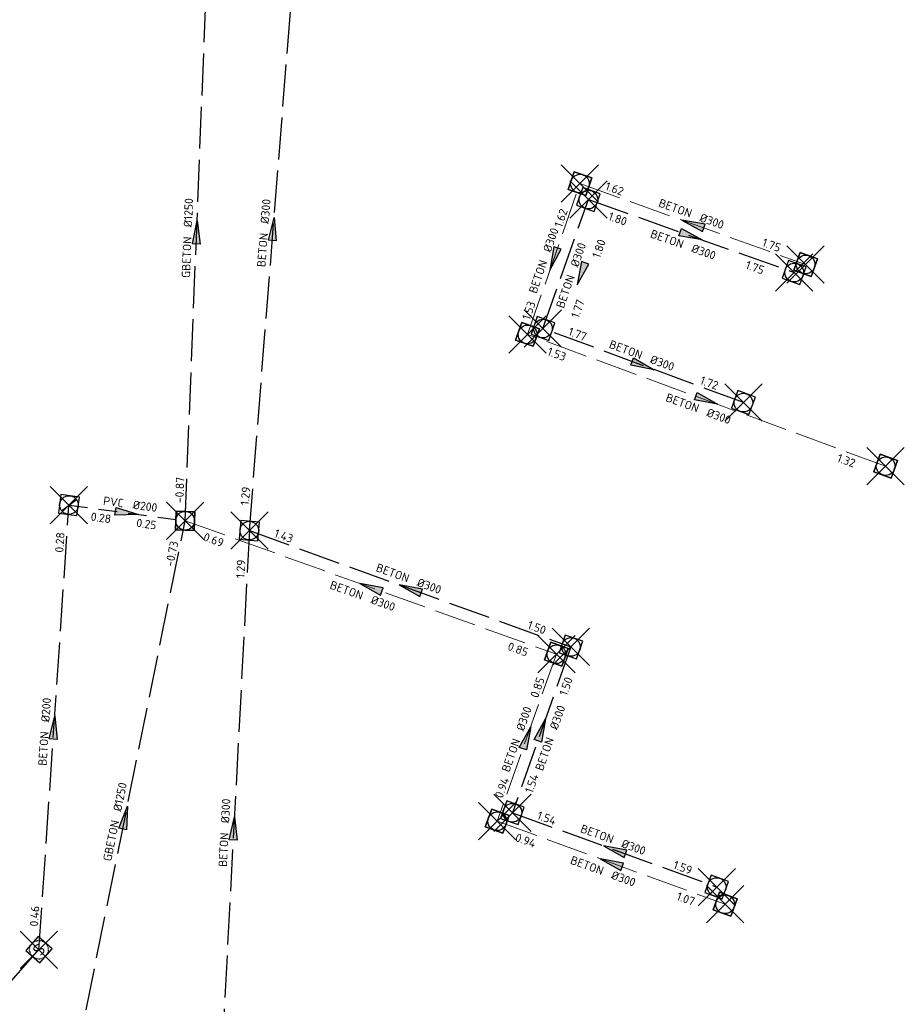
# Model space of a CAD drawing. Header units: metres. Extents: x 157108 to 159104, y 459683 to 461645.
# Tile 22 of 24: x 158477 to 158620, y 461149 to 461307. Entities that reach past the tile are written whole.
import ezdxf
from ezdxf.enums import TextEntityAlignment as Align

# ---------------------------------------------------------------- set-up
doc = ezdxf.new("R2010")
doc.units = ezdxf.units.M
doc.header["$LTSCALE"] = 0.75
doc.header["$PDMODE"] = 3
doc.header["$PDSIZE"] = 3
for name, pattern in [('HIDDENX2', [0.75, 0.5, -0.25]), ('RI-DWA_BETON-SO', [11.4, 9, -2.4]), ('RI-GWA_BETON-SO', [11.4, 9, -2.4]), ('RI-GWA_PVC-SO', [6.4, 4, -2.4]), ('RI-HWA_BETON-SO', [11.4, 9, -2.4])]:
    doc.linetypes.add(name, pattern=pattern)
doc.layers.get('0').update_dxf_attribs({"lineweight": 25})
doc.layers.get('defpoints').update_dxf_attribs({"lineweight": 25})
for name, color, linetype, lineweight in [('B-OI-RI-DWA_RIOOLLEIDING_BETON_300-G', 42, 'RI-DWA_BETON-SO', 18), ('B-OI-RI-DWA_RIOOLPUT_INSPECTIEPUT-S', 42, 'Continuous', 25), ('B-OI-RI-DWA_STROOMRICHTING-S', 42, 'Continuous', 25), ('B-OI-RI-GWA_STROOMRICHTING-S', 11, 'Continuous', 25), ('B-OI-RI-HWA_RIOOLPUT_INSPECTIEPUT-S', 151, 'Continuous', 25), ('B-OI-RI-HWA_STROOMRICHTING-S', 151, 'Continuous', 25)]:
    doc.layers.add(name, color=color, linetype=linetype, lineweight=lineweight)
for name, color, linetype in [('B-OI-RI-DWA_RIOOLLEIDING_GBETON_1250-G', 42, 'RI-DWA_BETON-SO'), ('B-OI-RI-GWA_RIOOLLEIDING_BETON_200-G', 11, 'RI-GWA_BETON-SO'), ('B-OI-RI-GWA_RIOOLLEIDING_BETON_400-G', 11, 'RI-GWA_BETON-SO'), ('B-OI-RI-GWA_RIOOLLEIDING_PVC_200-G', 11, 'RI-GWA_PVC-SO'), ('B-OI-RI-GWA_RIOOLPUT_INSPECTIEPUT-S', 11, 'Continuous'), ('B-OI-RI-GWA_RIOOLPUT_STUWPUT-S', 11, 'Continuous'), ('B-OI-RI-HWA_RIOOLLEIDING_BETON_300-G', 151, 'RI-HWA_BETON-SO')]:
    doc.layers.add(name, color=color, linetype=linetype)
doc.layers.add('inspectieput', color=7, linetype='Continuous', plot=False)
doc.layers.add('stuwput', color=7, linetype='Continuous', plot=False)
doc.layers.get('0').freeze()
doc.styles.add('NLCS-ISO', font='isocpeur.ttf')

# ---------------------------------------------------------------- blocks, each defined once
blk = doc.blocks.new('*U99')
at = {"ltscale": 0.1}
blk.add_hatch(color=256, dxfattribs=at).paths.add_polyline_path([(-2.5, 0), (2.5, -0.83), (2.5, 0.83)])
at = {"ltscale": 0.1, "flags": 128}
blk.add_lwpolyline([(-2.5, 0), (2.5, -0.83), (2.5, 0.83)], close=True, dxfattribs=at)
at = {"ltscale": 0.1, "style": 'NLCS-ISO'}
for tag, p in [('BOBL', (-32.93, -3.24)), ('MAT', (-1, -3.74))]:
    blk.add_attdef(tag, text='', height=1.8, dxfattribs=at).set_placement(p, align=Align.BOTTOM_RIGHT)
for tag, p in [('DIA', (1, -3.74)), ('BOBR', (31.98, -3.23))]:
    blk.add_attdef(tag, text='', height=1.8, dxfattribs=at).set_placement(p, align=Align.BOTTOM_LEFT)
at = {"layer": 'defpoints', "ltscale": 0.1, "style": 'NLCS-ISO', "flags": 1}
blk.add_attdef('JVA', text='', height=1.8, dxfattribs=at).set_placement((0, -1), align=Align.TOP_CENTER)
blk = doc.blocks.new('*U152')
at = {"ltscale": 0.1}
blk.add_hatch(color=256, dxfattribs=at).paths.add_polyline_path([(-2.5, 0), (2.5, -0.83), (2.5, 0.83)])
at = {"ltscale": 0.1, "flags": 128}
blk.add_lwpolyline([(-2.5, 0), (2.5, -0.83), (2.5, 0.83)], close=True, dxfattribs=at)
at = {"ltscale": 0.1, "style": 'NLCS-ISO'}
for tag, p in [('BOBL', (-10.17, 0)), ('MAT', (-1, 0.5))]:
    blk.add_attdef(tag, text='', height=1.8, dxfattribs=at).set_placement(p, align=Align.BOTTOM_RIGHT)
for tag, p in [('DIA', (1, 0.5)), ('BOBR', (6.83, 0))]:
    blk.add_attdef(tag, text='', height=1.8, dxfattribs=at).set_placement(p, align=Align.BOTTOM_LEFT)
at = {"layer": 'defpoints', "ltscale": 0.1, "style": 'NLCS-ISO', "flags": 1}
blk.add_attdef('JVA', text='', height=1.8, dxfattribs=at).set_placement((0, -1), align=Align.TOP_CENTER)
blk = doc.blocks.new('*U159')
at = {"ltscale": 0.1}
blk.add_hatch(color=256, dxfattribs=at).paths.add_polyline_path([(2.5, 0), (-2.5, -0.83), (-2.5, 0.83)])
at = {"ltscale": 0.1, "flags": 128}
blk.add_lwpolyline([(2.5, 0), (-2.5, -0.83), (-2.5, 0.83)], close=True, dxfattribs=at)
at = {"ltscale": 0.1, "style": 'NLCS-ISO'}
for tag, p in [('MAT', (-1, 0.5)), ('BOBL', (-3.23, -3.24))]:
    blk.add_attdef(tag, text='', height=1.8, dxfattribs=at).set_placement(p, align=Align.BOTTOM_RIGHT)
for tag, p in [('DIA', (1, 0.5)), ('BOBR', (2.28, -3.24))]:
    blk.add_attdef(tag, text='', height=1.8, dxfattribs=at).set_placement(p, align=Align.BOTTOM_LEFT)
at = {"layer": 'defpoints', "ltscale": 0.1, "style": 'NLCS-ISO', "flags": 1}
blk.add_attdef('JVA', text='', height=1.8, dxfattribs=at).set_placement((0, -1), align=Align.TOP_CENTER)
blk = doc.blocks.new('*U178')
at = {"ltscale": 0.1}
blk.add_hatch(color=256, dxfattribs=at).paths.add_polyline_path([(2.5, 0), (-2.5, -0.83), (-2.5, 0.83)])
at = {"ltscale": 0.1, "flags": 128}
blk.add_lwpolyline([(2.5, 0), (-2.5, -0.83), (-2.5, 0.83)], close=True, dxfattribs=at)
at = {"ltscale": 0.1, "style": 'NLCS-ISO'}
for tag, p in [('BOBL', (-55.51, 0)), ('MAT', (-1, 0.5))]:
    blk.add_attdef(tag, text='', height=1.8, dxfattribs=at).set_placement(p, align=Align.BOTTOM_RIGHT)
for tag, p in [('DIA', (1, 0.5)), ('BOBR', (54.56, -0.03))]:
    blk.add_attdef(tag, text='', height=1.8, dxfattribs=at).set_placement(p, align=Align.BOTTOM_LEFT)
at = {"layer": 'defpoints', "ltscale": 0.1, "style": 'NLCS-ISO', "flags": 1}
blk.add_attdef('JVA', text='', height=1.8, dxfattribs=at).set_placement((0, -1), align=Align.TOP_CENTER)
blk = doc.blocks.new('*U179')
at = {"ltscale": 0.1}
blk.add_hatch(color=256, dxfattribs=at).paths.add_polyline_path([(2.5, 0), (-2.5, -0.83), (-2.5, 0.83)])
at = {"ltscale": 0.1, "flags": 128}
blk.add_lwpolyline([(2.5, 0), (-2.5, -0.83), (-2.5, 0.83)], close=True, dxfattribs=at)
at = {"ltscale": 0.1, "style": 'NLCS-ISO'}
for tag, p in [('BOBL', (-31.55, -3.24)), ('MAT', (-1, -3.74))]:
    blk.add_attdef(tag, text='', height=1.8, dxfattribs=at).set_placement(p, align=Align.BOTTOM_RIGHT)
for tag, p in [('DIA', (1, -3.74)), ('BOBR', (30.61, -3.23))]:
    blk.add_attdef(tag, text='', height=1.8, dxfattribs=at).set_placement(p, align=Align.BOTTOM_LEFT)
at = {"layer": 'defpoints', "ltscale": 0.1, "style": 'NLCS-ISO', "flags": 1}
blk.add_attdef('JVA', text='', height=1.8, dxfattribs=at).set_placement((0, -1), align=Align.TOP_CENTER)
blk = doc.blocks.new('*U180')
at = {"ltscale": 0.1}
blk.add_hatch(color=256, dxfattribs=at).paths.add_polyline_path([(-2.5, 0), (2.5, -0.83), (2.5, 0.83)])
at = {"ltscale": 0.1, "flags": 128}
blk.add_lwpolyline([(-2.5, 0), (2.5, -0.83), (2.5, 0.83)], close=True, dxfattribs=at)
at = {"ltscale": 0.1, "style": 'NLCS-ISO'}
for tag, p in [('BOBL', (-16.65, -3.24)), ('MAT', (-1, -3.74))]:
    blk.add_attdef(tag, text='', height=1.8, dxfattribs=at).set_placement(p, align=Align.BOTTOM_RIGHT)
for tag, p in [('DIA', (1, -3.74)), ('BOBR', (15.71, -3.24))]:
    blk.add_attdef(tag, text='', height=1.8, dxfattribs=at).set_placement(p, align=Align.BOTTOM_LEFT)
at = {"layer": 'defpoints', "ltscale": 0.1, "style": 'NLCS-ISO', "flags": 1}
blk.add_attdef('JVA', text='', height=1.8, dxfattribs=at).set_placement((0, -1), align=Align.TOP_CENTER)
blk = doc.blocks.new('*U181')
at = {"ltscale": 0.1}
blk.add_hatch(color=256, dxfattribs=at).paths.add_polyline_path([(2.5, 0), (-2.5, -0.83), (-2.5, 0.83)])
at = {"ltscale": 0.1, "flags": 128}
blk.add_lwpolyline([(2.5, 0), (-2.5, -0.83), (-2.5, 0.83)], close=True, dxfattribs=at)
at = {"ltscale": 0.1, "style": 'NLCS-ISO'}
for tag, p in [('BOBL', (-9.65, 0)), ('MAT', (-1, 0.5))]:
    blk.add_attdef(tag, text='', height=1.8, dxfattribs=at).set_placement(p, align=Align.BOTTOM_RIGHT)
for tag, p in [('DIA', (1, 0.5)), ('BOBR', (8.7, 0))]:
    blk.add_attdef(tag, text='', height=1.8, dxfattribs=at).set_placement(p, align=Align.BOTTOM_LEFT)
at = {"layer": 'defpoints', "ltscale": 0.1, "style": 'NLCS-ISO', "flags": 1}
blk.add_attdef('JVA', text='', height=1.8, dxfattribs=at).set_placement((0, -1), align=Align.TOP_CENTER)
blk = doc.blocks.new('*U182')
at = {"ltscale": 0.1}
blk.add_hatch(color=256, dxfattribs=at).paths.add_polyline_path([(2.5, 0), (-2.5, -0.83), (-2.5, 0.83)])
at = {"ltscale": 0.1, "flags": 128}
blk.add_lwpolyline([(2.5, 0), (-2.5, -0.83), (-2.5, 0.83)], close=True, dxfattribs=at)
at = {"ltscale": 0.1, "style": 'NLCS-ISO'}
for tag, p in [('BOBL', (-9.5, -3.24)), ('MAT', (-1, -3.74))]:
    blk.add_attdef(tag, text='', height=1.8, dxfattribs=at).set_placement(p, align=Align.BOTTOM_RIGHT)
for tag, p in [('DIA', (1, -3.74)), ('BOBR', (8.55, -3.24))]:
    blk.add_attdef(tag, text='', height=1.8, dxfattribs=at).set_placement(p, align=Align.BOTTOM_LEFT)
at = {"layer": 'defpoints', "ltscale": 0.1, "style": 'NLCS-ISO', "flags": 1}
blk.add_attdef('JVA', text='', height=1.8, dxfattribs=at).set_placement((0, -1), align=Align.TOP_CENTER)
blk = doc.blocks.new('*U183')
at = {"ltscale": 0.1}
blk.add_hatch(color=256, dxfattribs=at).paths.add_polyline_path([(-2.5, 0), (2.5, -0.83), (2.5, 0.83)])
at = {"ltscale": 0.1, "flags": 128}
blk.add_lwpolyline([(-2.5, 0), (2.5, -0.83), (2.5, 0.83)], close=True, dxfattribs=at)
at = {"ltscale": 0.1, "style": 'NLCS-ISO'}
for tag, p in [('BOBL', (-27.31, 0)), ('MAT', (-1, 0.5))]:
    blk.add_attdef(tag, text='', height=1.8, dxfattribs=at).set_placement(p, align=Align.BOTTOM_RIGHT)
for tag, p in [('DIA', (1, 0.5)), ('BOBR', (26.37, -0.01))]:
    blk.add_attdef(tag, text='', height=1.8, dxfattribs=at).set_placement(p, align=Align.BOTTOM_LEFT)
at = {"layer": 'defpoints', "ltscale": 0.1, "style": 'NLCS-ISO', "flags": 1}
blk.add_attdef('JVA', text='', height=1.8, dxfattribs=at).set_placement((0, -1), align=Align.TOP_CENTER)
blk = doc.blocks.new('*U192')
at = {"ltscale": 0.1}
blk.add_hatch(color=256, dxfattribs=at).paths.add_polyline_path([(2.5, 0), (-2.5, -0.83), (-2.5, 0.83)])
at = {"ltscale": 0.1, "flags": 128}
blk.add_lwpolyline([(2.5, 0), (-2.5, -0.83), (-2.5, 0.83)], close=True, dxfattribs=at)
at = {"ltscale": 0.1, "style": 'NLCS-ISO'}
for tag, p in [('BOBL', (-14.07, -3.24)), ('MAT', (-1, -3.74))]:
    blk.add_attdef(tag, text='', height=1.8, dxfattribs=at).set_placement(p, align=Align.BOTTOM_RIGHT)
for tag, p in [('DIA', (1, -3.74)), ('BOBR', (13.12, -3.24))]:
    blk.add_attdef(tag, text='', height=1.8, dxfattribs=at).set_placement(p, align=Align.BOTTOM_LEFT)
at = {"layer": 'defpoints', "ltscale": 0.1, "style": 'NLCS-ISO', "flags": 1}
blk.add_attdef('JVA', text='', height=1.8, dxfattribs=at).set_placement((0, -1), align=Align.TOP_CENTER)
blk = doc.blocks.new('*U193')
at = {"ltscale": 0.1}
blk.add_hatch(color=256, dxfattribs=at).paths.add_polyline_path([(-2.5, 0), (2.5, -0.83), (2.5, 0.83)])
at = {"ltscale": 0.1, "flags": 128}
blk.add_lwpolyline([(-2.5, 0), (2.5, -0.83), (2.5, 0.83)], close=True, dxfattribs=at)
at = {"ltscale": 0.1, "style": 'NLCS-ISO'}
for tag, p in [('MAT', (-1, 0.5)), ('BOBL', (-5.31, -3.24))]:
    blk.add_attdef(tag, text='', height=1.8, dxfattribs=at).set_placement(p, align=Align.BOTTOM_RIGHT)
for tag, p in [('DIA', (1, 0.5)), ('BOBR', (4.36, -3.24))]:
    blk.add_attdef(tag, text='', height=1.8, dxfattribs=at).set_placement(p, align=Align.BOTTOM_LEFT)
at = {"layer": 'defpoints', "ltscale": 0.1, "style": 'NLCS-ISO', "flags": 1}
blk.add_attdef('JVA', text='', height=1.8, dxfattribs=at).set_placement((0, -1), align=Align.TOP_CENTER)
blk = doc.blocks.new('*U194')
at = {"ltscale": 0.1}
blk.add_hatch(color=256, dxfattribs=at).paths.add_polyline_path([(2.5, 0), (-2.5, -0.83), (-2.5, 0.83)])
at = {"ltscale": 0.1, "flags": 128}
blk.add_lwpolyline([(2.5, 0), (-2.5, -0.83), (-2.5, 0.83)], close=True, dxfattribs=at)
at = {"ltscale": 0.1, "style": 'NLCS-ISO'}
for tag, p in [('BOBL', (-13.56, 0)), ('MAT', (-1, 0.5))]:
    blk.add_attdef(tag, text='', height=1.8, dxfattribs=at).set_placement(p, align=Align.BOTTOM_RIGHT)
for tag, p in [('DIA', (1, 0.5)), ('BOBR', (12.61, 0))]:
    blk.add_attdef(tag, text='', height=1.8, dxfattribs=at).set_placement(p, align=Align.BOTTOM_LEFT)
at = {"layer": 'defpoints', "ltscale": 0.1, "style": 'NLCS-ISO', "flags": 1}
blk.add_attdef('JVA', text='', height=1.8, dxfattribs=at).set_placement((0, -1), align=Align.TOP_CENTER)
blk = doc.blocks.new('*U256')
at = {"ltscale": 0.1}
blk.add_hatch(color=256, dxfattribs=at).paths.add_polyline_path([(-2.5, 0), (2.5, -0.83), (2.5, 0.83)])
at = {"ltscale": 0.1, "flags": 128}
blk.add_lwpolyline([(-2.5, 0), (2.5, -0.83), (2.5, 0.83)], close=True, dxfattribs=at)
at = {"ltscale": 0.1, "style": 'NLCS-ISO'}
for tag, p in [('BOBL', (-13.95, 0)), ('MAT', (-1, 0.5))]:
    blk.add_attdef(tag, text='', height=1.8, dxfattribs=at).set_placement(p, align=Align.BOTTOM_RIGHT)
for tag, p in [('DIA', (1, 0.5)), ('BOBR', (13.01, 0))]:
    blk.add_attdef(tag, text='', height=1.8, dxfattribs=at).set_placement(p, align=Align.BOTTOM_LEFT)
at = {"layer": 'defpoints', "ltscale": 0.1, "style": 'NLCS-ISO', "flags": 1}
blk.add_attdef('JVA', text='', height=1.8, dxfattribs=at).set_placement((0, -1), align=Align.TOP_CENTER)
blk = doc.blocks.new('*U258')
at = {"ltscale": 0.1}
blk.add_hatch(color=256, dxfattribs=at).paths.add_polyline_path([(2.5, 0), (-2.5, -0.83), (-2.5, 0.83)])
at = {"ltscale": 0.1, "flags": 128}
blk.add_lwpolyline([(2.5, 0), (-2.5, -0.83), (-2.5, 0.83)], close=True, dxfattribs=at)
at = {"ltscale": 0.1, "style": 'NLCS-ISO'}
for tag, p in [('BOBL', (-54.56, 0)), ('MAT', (-1, 0.5))]:
    blk.add_attdef(tag, text='', height=1.8, dxfattribs=at).set_placement(p, align=Align.BOTTOM_RIGHT)
for tag, p in [('DIA', (1, 0.5)), ('BOBR', (53.62, -0.03))]:
    blk.add_attdef(tag, text='', height=1.8, dxfattribs=at).set_placement(p, align=Align.BOTTOM_LEFT)
at = {"layer": 'defpoints', "ltscale": 0.1, "style": 'NLCS-ISO', "flags": 1}
blk.add_attdef('JVA', text='', height=1.8, dxfattribs=at).set_placement((0, -1), align=Align.TOP_CENTER)
blk = doc.blocks.new('*U261')
at = {"ltscale": 0.1}
blk.add_hatch(color=256, dxfattribs=at).paths.add_polyline_path([(-2.5, 0), (2.5, -0.83), (2.5, 0.83)])
at = {"ltscale": 0.1, "flags": 128}
blk.add_lwpolyline([(-2.5, 0), (2.5, -0.83), (2.5, 0.83)], close=True, dxfattribs=at)
at = {"ltscale": 0.1, "style": 'NLCS-ISO'}
for tag, p in [('BOBL', (-16.35, 0)), ('MAT', (-1, 0.5))]:
    blk.add_attdef(tag, text='', height=1.8, dxfattribs=at).set_placement(p, align=Align.BOTTOM_RIGHT)
for tag, p in [('DIA', (1, 0.5)), ('BOBR', (15.41, 0))]:
    blk.add_attdef(tag, text='', height=1.8, dxfattribs=at).set_placement(p, align=Align.BOTTOM_LEFT)
at = {"layer": 'defpoints', "ltscale": 0.1, "style": 'NLCS-ISO', "flags": 1}
blk.add_attdef('JVA', text='', height=1.8, dxfattribs=at).set_placement((0, -1), align=Align.TOP_CENTER)
blk = doc.blocks.new('*U282')
at = {"ltscale": 0.1}
blk.add_hatch(color=256, dxfattribs=at).paths.add_polyline_path([(2.5, 0), (-2.5, -0.83), (-2.5, 0.83)])
at = {"ltscale": 0.1, "flags": 128}
blk.add_lwpolyline([(2.5, 0), (-2.5, -0.83), (-2.5, 0.83)], close=True, dxfattribs=at)
at = {"ltscale": 0.1, "style": 'NLCS-ISO'}
for tag, p in [('BOBL', (-38.42, 0)), ('MAT', (-1, 0.5))]:
    blk.add_attdef(tag, text='', height=1.8, dxfattribs=at).set_placement(p, align=Align.BOTTOM_RIGHT)
for tag, p in [('DIA', (1, 0.5)), ('BOBR', (37.47, -0.02))]:
    blk.add_attdef(tag, text='', height=1.8, dxfattribs=at).set_placement(p, align=Align.BOTTOM_LEFT)
at = {"layer": 'defpoints', "ltscale": 0.1, "style": 'NLCS-ISO', "flags": 1}
blk.add_attdef('JVA', text='', height=1.8, dxfattribs=at).set_placement((0, -1), align=Align.TOP_CENTER)
blk = doc.blocks.new('B-SRI-PUT_DWA-SO')
at = {"flags": 128}
blk.add_lwpolyline([(-2, 2), (2, 2), (2, -2), (-2, -2)], close=True, dxfattribs=at)
at = {"lineweight": -3, "flags": 128}
blk.add_lwpolyline([(2, -2), (2, 2), (-2, 2), (-2, -2)], close=True, dxfattribs=at)
at = {"lineweight": -3}
blk.add_circle((0, 0), 2, dxfattribs=at)
blk = doc.blocks.new('B-SRI-PUT_HWA-SO')
at = {"lineweight": -3, "flags": 128}
blk.add_lwpolyline([(-2, -2), (2, -2), (2, 2), (-2, 2)], close=True, dxfattribs=at)
at = {"lineweight": -3}
blk.add_circle((0, 0), 2, dxfattribs=at)
blk = doc.blocks.new('B-SRI-PUT_GWA-SO')
blk.add_line((-1.41, -1.41), (1.41, 1.41))
blk.add_lwpolyline([(-2, -2), (2, -2), (2, 2), (-2, 2)], close=True)
blk.add_circle((0, 0), 2)
blk = doc.blocks.new('SRI-PUT_STUWPUT-SO')
at = {"lineweight": -3, "flags": 128}
blk.add_lwpolyline([(-2, -2), (2, -2), (2, 2), (-2, 2)], close=True, dxfattribs=at)
at = {"linetype": 'HIDDENX2', "lineweight": -3, "ltscale": 0.25}
blk.add_circle((0, 0), 2, dxfattribs=at)
at = {"ltscale": 0.1, "style": 'NLCS-ISO'}
blk.add_text('S', height=2.5, dxfattribs=at).set_placement((0, -0.01), align=Align.MIDDLE_CENTER)
blk = doc.blocks.new('*U391')
at = {"ltscale": 0.1}
blk.add_hatch(color=256, dxfattribs=at).paths.add_polyline_path([(2.5, 0), (-2.5, -0.83), (-2.5, 0.83)])
at = {"ltscale": 0.1, "flags": 128}
blk.add_lwpolyline([(2.5, 0), (-2.5, -0.83), (-2.5, 0.83)], close=True, dxfattribs=at)
at = {"ltscale": 0.1, "style": 'NLCS-ISO'}
for tag, p in [('BOBL', (-52.53, 0)), ('MAT', (-1, 0.5))]:
    blk.add_attdef(tag, text='', height=1.8, dxfattribs=at).set_placement(p, align=Align.BOTTOM_RIGHT)
for tag, p in [('DIA', (1, 0.5)), ('BOBR', (51.59, -0.03))]:
    blk.add_attdef(tag, text='', height=1.8, dxfattribs=at).set_placement(p, align=Align.BOTTOM_LEFT)
at = {"layer": 'defpoints', "ltscale": 0.1, "style": 'NLCS-ISO', "flags": 1}
blk.add_attdef('JVA', text='', height=1.8, dxfattribs=at).set_placement((0, -1), align=Align.TOP_CENTER)
blk = doc.blocks.new('*U377')
at = {"ltscale": 0.1}
blk.add_hatch(color=256, dxfattribs=at).paths.add_polyline_path([(2.5, 0), (-2.5, -0.83), (-2.5, 0.83)])
at = {"ltscale": 0.1, "flags": 128}
blk.add_lwpolyline([(2.5, 0), (-2.5, -0.83), (-2.5, 0.83)], close=True, dxfattribs=at)
at = {"ltscale": 0.1, "style": 'NLCS-ISO'}
for tag, p in [('BOBL', (-55.55, 0)), ('MAT', (-1, 0.5))]:
    blk.add_attdef(tag, text='', height=1.8, dxfattribs=at).set_placement(p, align=Align.BOTTOM_RIGHT)
for tag, p in [('DIA', (1, 0.5)), ('BOBR', (54.6, -0.03))]:
    blk.add_attdef(tag, text='', height=1.8, dxfattribs=at).set_placement(p, align=Align.BOTTOM_LEFT)
at = {"layer": 'defpoints', "ltscale": 0.1, "style": 'NLCS-ISO', "flags": 1}
blk.add_attdef('JVA', text='', height=1.8, dxfattribs=at).set_placement((0, -1), align=Align.TOP_CENTER)

msp = doc.modelspace()

# ---------------------------------------------------------------- linework, layer by layer
at = {"layer": 'B-OI-RI-DWA_RIOOLLEIDING_BETON_300-G'}
for p, q in [((158559.1, 461256.17), (158567.53, 461280.41)), ((158567.53, 461280.41), (158603.81, 461267.42)), ((158616.67, 461235), (158559.1, 461256.17)), ((158504.06, 461226.23), (158563.73, 461204.78)), ((158563.73, 461204.78), (158554.23, 461177.94)), ((158554.23, 461177.94), (158590.86, 461164.59))]:
    msp.add_line(p, q, dxfattribs=at)
at = {"layer": 'B-OI-RI-DWA_RIOOLLEIDING_GBETON_1250-G'}
for p, q in [((158504.06, 461226.23), (158507.75, 461318.96)), ((158484.73, 461130.84), (158504.06, 461226.23))]:
    msp.add_line(p, q, dxfattribs=at)
at = {"layer": 'B-OI-RI-GWA_RIOOLLEIDING_BETON_200-G'}
msp.add_line((158480.55, 461157.28), (158485.38, 461228.75), dxfattribs=at)
at = {"layer": 'B-OI-RI-GWA_RIOOLLEIDING_BETON_400-G'}
msp.add_line((158464.51, 461138.99), (158480.55, 461157.28), dxfattribs=at)
at = {"layer": 'B-OI-RI-GWA_RIOOLLEIDING_PVC_200-G'}
msp.add_line((158485.38, 461228.75), (158504.06, 461226.23), dxfattribs=at)
at = {"layer": 'B-OI-RI-HWA_RIOOLLEIDING_BETON_300-G'}
for p, q in [((158514.38, 461224.64), (158522.05, 461321.6)), ((158561.58, 461257.12), (158568.88, 461277.85)), ((158568.88, 461277.85), (158601.97, 461266.12)), ((158593.8, 461245.21), (158561.58, 461257.12)), ((158514.38, 461224.64), (158509.36, 461128.92)), ((158514.38, 461224.64), (158566.08, 461205.94)), ((158566.08, 461205.94), (158556.67, 461179.3)), ((158556.67, 461179.3), (158589.51, 461167.36))]:
    msp.add_line(p, q, dxfattribs=at)
at = {"layer": 'inspectieput'}
for p in [(158567.53, 461280.41), (158568.88, 461277.85), (158603.81, 461267.42), (158601.97, 461266.12), (158559.1, 461256.17), (158561.58, 461257.12), (158593.8, 461245.21), (158616.67, 461235), (158485.38, 461228.75), (158504.06, 461226.23), (158514.38, 461224.64), (158566.08, 461205.94), (158563.73, 461204.78), (158556.67, 461179.3), (158554.23, 461177.94), (158589.51, 461167.36), (158590.86, 461164.59)]:
    msp.add_point(p, dxfattribs=at)
at = {"layer": 'stuwput'}
msp.add_point((158480.55, 461157.28), dxfattribs=at)

# ---------------------------------------------------------------- block references
at = {"layer": 'B-OI-RI-DWA_RIOOLPUT_INSPECTIEPUT-S', "xscale": 0.75, "yscale": 0.75, "zscale": 0.75}
for p, rotation in [((158567.53, 461280.41), 250.8294260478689), ((158603.81, 461267.42), 160.3005663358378), ((158559.1, 461256.17), 70.82942604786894), ((158616.67, 461235), 159.8101097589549), ((158504.06, 461226.23), 87.72009879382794), ((158563.73, 461204.78), 160.230917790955), ((158554.23, 461177.94), 339.9759626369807), ((158590.86, 461164.59), 159.9759626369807)]:
    msp.add_blockref('B-SRI-PUT_DWA-SO', p, dxfattribs=dict(at, rotation=rotation))
at = {"layer": 'B-OI-RI-DWA_STROOMRICHTING-S', "xscale": 0.75, "yscale": 0.75, "zscale": 0.75}
for name, p, rotation, values in [('*U391', (158505.91, 461272.59), 87.72009879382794, {'MAT': 'GBETON', 'DIA': '%%c1250', 'BOBL': '-0.87', 'BOBR': '-0.91'}), ('*U261', (158585.67, 461273.92), 340.3005663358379, {'MAT': 'BETON', 'DIA': '%%c300', 'BOBL': '1.62', 'BOBR': '1.75'}), ('*U152', (158563.32, 461268.29), 70.82942604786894, {'MAT': 'BETON', 'DIA': '%%c300', 'BOBL': '1.53', 'BOBR': '1.62'}), ('*U179', (158587.89, 461245.59), 339.8101097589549, {'MAT': 'BETON', 'DIA': '%%c300', 'BOBL': '1.53', 'BOBR': '1.32'}), ('*U99', (158533.89, 461215.51), 340.230917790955, {'MAT': 'BETON', 'DIA': '%%c300', 'BOBL': '0.69', 'BOBR': '0.85'}), ('*U377', (158494.4, 461178.53), 78.5450602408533, {'MAT': 'GBETON', 'DIA': '%%c1250', 'BOBL': '-0.69', 'BOBR': '-0.73'}), ('*U181', (158558.98, 461191.36), 70.51956109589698, {'MAT': 'BETON', 'DIA': '%%c300', 'BOBL': '0.94', 'BOBR': '0.85'}), ('*U180', (158572.55, 461171.26), 339.9759626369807, {'MAT': 'BETON', 'DIA': '%%c300', 'BOBL': '0.94', 'BOBR': '1.07'})]:
    msp.add_blockref(name, p, dxfattribs=dict(at, rotation=rotation)).add_auto_attribs(values)
at = {"layer": 'B-OI-RI-GWA_RIOOLPUT_INSPECTIEPUT-S', "xscale": 0.75, "yscale": 0.75, "zscale": 0.75, "rotation": 352.3087510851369}
msp.add_blockref('B-SRI-PUT_GWA-SO', (158485.38, 461228.75), dxfattribs=at)
at = {"layer": 'B-OI-RI-GWA_RIOOLPUT_STUWPUT-S', "xscale": 0.75, "yscale": 0.75, "zscale": 0.75, "rotation": 228.7360931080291}
msp.add_blockref('SRI-PUT_STUWPUT-SO', (158480.55, 461157.28), dxfattribs=at)
at = {"layer": 'B-OI-RI-GWA_STROOMRICHTING-S', "xscale": 0.75, "yscale": 0.75, "zscale": 0.75}
for name, p, rotation, values in [('*U159', (158494.72, 461227.49), 352.3087510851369, {'MAT': 'PVC', 'DIA': '%%c200', 'BOBL': '0.28', 'BOBR': '0.25'}), ('*U282', (158482.97, 461193.01), 86.13798960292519, {'MAT': 'BETON', 'DIA': '%%c200', 'BOBL': '0.46', 'BOBR': '0.28'})]:
    msp.add_blockref(name, p, dxfattribs=dict(at, rotation=rotation)).add_auto_attribs(values)
at = {"layer": 'B-OI-RI-HWA_RIOOLPUT_INSPECTIEPUT-S', "xscale": 0.75, "yscale": 0.75, "zscale": 0.75}
for p, rotation in [((158568.88, 461277.85), 340.4935129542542), ((158601.97, 461266.12), 160.4935129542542), ((158561.58, 461257.12), 70.61999405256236), ((158593.8, 461245.21), 159.7073382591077), ((158514.38, 461224.64), 85.47772832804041), ((158566.08, 461205.94), 250.5505163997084), ((158556.67, 461179.3), 70.55051639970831), ((158589.51, 461167.36), 160.0219377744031)]:
    msp.add_blockref('B-SRI-PUT_HWA-SO', p, dxfattribs=dict(at, rotation=rotation))
at = {"layer": 'B-OI-RI-HWA_STROOMRICHTING-S', "xscale": 0.75, "yscale": 0.75, "zscale": 0.75}
for name, p, rotation, values in [('*U178', (158518.22, 461273.12), 85.47772832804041, {'MAT': 'BETON', 'DIA': '%%c300', 'BOBL': '1.29', 'BOBR': '1.16'}), ('*U192', (158585.42, 461271.98), 340.4935129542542, {'MAT': 'BETON', 'DIA': '%%c300', 'BOBL': '1.80', 'BOBR': '1.75'}), ('*U193', (158567.72, 461265.91), 70.61999405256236, {'MAT': 'BETON', 'DIA': '%%c300', 'BOBL': '1.77', 'BOBR': '1.80'}), ('*U194', (158577.69, 461251.16), 339.7073382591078, {'MAT': 'BETON', 'DIA': '%%c300', 'BOBL': '1.77', 'BOBR': '1.72'}), ('*U183', (158540.23, 461215.29), 340.1194638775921, {'MAT': 'BETON', 'DIA': '%%c300', 'BOBL': '1.43', 'BOBR': '1.50'}), ('*U258', (158511.87, 461176.78), 86.99434413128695, {'MAT': 'BETON', 'DIA': '%%c300', 'BOBL': '1.40', 'BOBR': '1.29'}), ('*U182', (158561.38, 461192.62), 70.55051639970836, {'MAT': 'BETON', 'DIA': '%%c300', 'BOBL': '1.54', 'BOBR': '1.50'}), ('*U256', (158573.09, 461173.33), 340.0219377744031, {'MAT': 'BETON', 'DIA': '%%c300', 'BOBL': '1.54', 'BOBR': '1.59'})]:
    msp.add_blockref(name, p, dxfattribs=dict(at, rotation=rotation)).add_auto_attribs(values)

doc.saveas('drawing.dxf')
